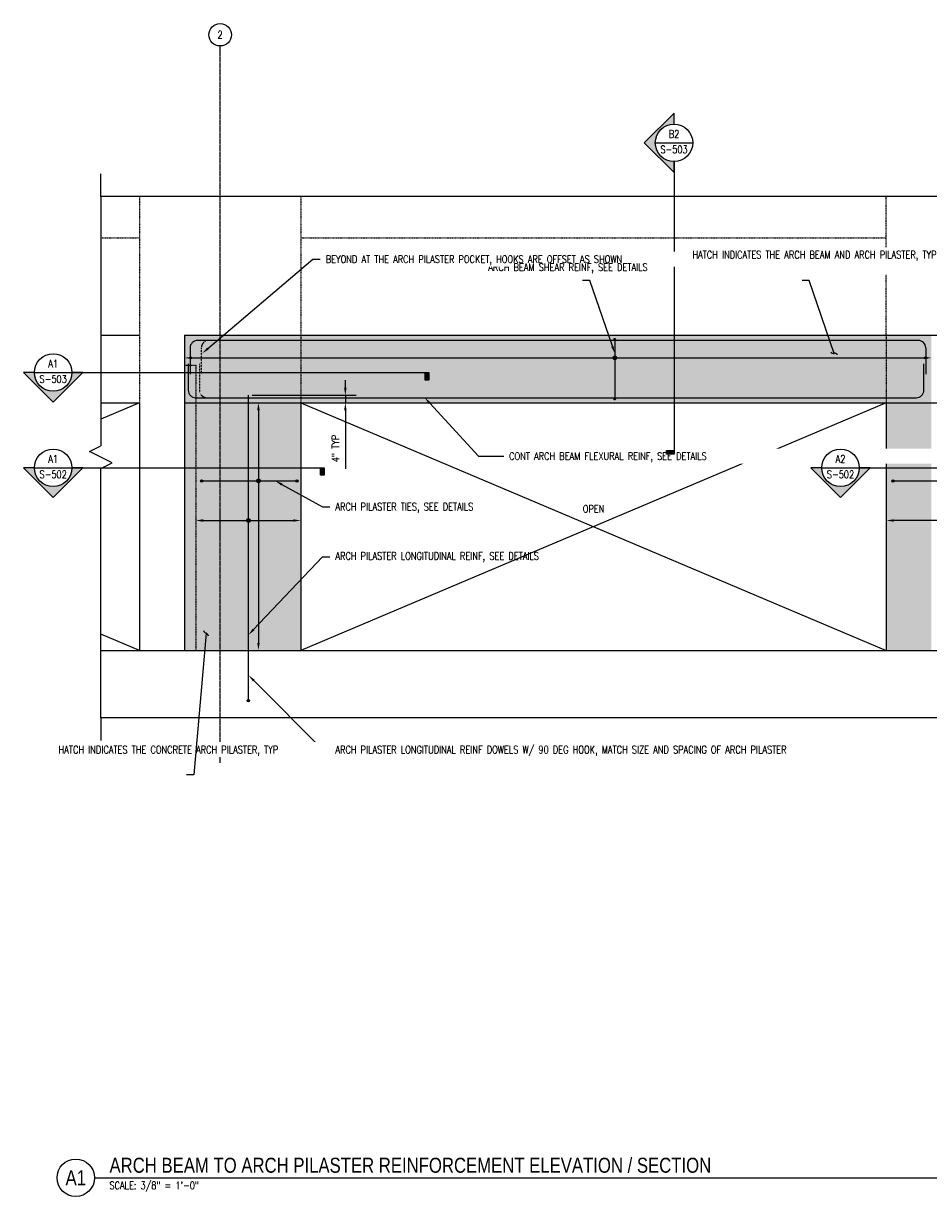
# Model space of a CAD drawing. Header units: inches. Extents: x 499 to 4096, y -291 to 334.
# Tile 1 of 8: x 499 to 982, y -291 to 334. Entities that reach past the tile are written whole.
import ezdxf
from ezdxf import colors
from ezdxf.entities.mleader import LeaderData, LeaderLine
from ezdxf.enums import TextEntityAlignment as Align
from ezdxf.math import Vec2, Vec3

# ---------------------------------------------------------------- set-up
doc = ezdxf.new("R2010")
doc.units = ezdxf.units.IN
doc.header["$MEASUREMENT"] = 0
doc.linetypes.add('CENTER2', pattern=[1.125, 0.75, -0.125, 0.125, -0.125])
doc.linetypes.add('Dash', pattern=[0.25, 0.125, -0.125])
for name, color, linetype in [('A-DETL', 90, 'Continuous'), ('A-DETL-THIN', 1, 'Continuous'), ('A-FLOR', 173, 'Continuous'), ('A-WALL', 4, 'Continuous'), ('A-WALL-PATT', 8, 'Continuous'), ('S-ANNO-DIMS', 1, 'Continuous'), ('S-ANNO-NOTE', 2, 'Continuous'), ('S-ANNO-SYMB', 2, 'Continuous'), ('S-ANNO-TEXT', 2, 'Continuous'), ('S-BEAM', 13, 'Continuous'), ('S-BEAM-HDLN', 10, 'Dash'), ('S-COLS', 53, 'Continuous'), ('S-COLS-HDLN', 53, 'Dash'), ('S-DETL-LW18-020%', 77, 'Continuous'), ('S-GRID', 1, 'CENTER2'), ('S-GRID-IDEN', 1, 'Continuous'), ('S-REIN-RBAR', 4, 'Continuous')]:
    doc.layers.add(name, color=color, linetype=linetype)
doc.styles.add('Annotative', font='romans.shx', dxfattribs={"width": 0.8, "height": 0.125})
doc.styles.add('Arial', font='romans.shx', dxfattribs={"width": 0.8})
doc.styles.add('ROMANS', font='romans.shx', dxfattribs={"width": 0.8})
doc.styles.add('TITLES', font='swiss.ttf', dxfattribs={"width": 0.8, "height": 0.25})
doc.dimstyles.new('Annotative', dxfattribs={"dimscale": 0, "dimtxt": 0.125, "dimasz": 0.125, "dimexe": 0.18, "dimexo": 0.0625, "dimgap": 0.09, "dimtad": 1, "dimdec": 3, "dimzin": 3, "dimdsep": 46, "dimlunit": 4, "dimtxsty": 'Annotative', "dimcen": 0.09, "dimclrt": 2, "dimazin": 2, "dimtfac": 1, "dimtdec": 3, "dimtmove": 0, "dimatfit": 0, "dimfxl": 1, "dimtfill": 1, "dimfrac": 2, "dimtolj": 1, "dimtzin": 0, "dimarcsym": 0})

# ---------------------------------------------------------------- blocks, each defined once
blk = doc.blocks.new('032100_ReinforcementBar-Section - _ 6-688169-ARCH BEAM TO ARCH PILASTER REINFORCEMENT ELEVATION')
h = blk.add_hatch(color=256)
h.dxf.hatch_style = 1
h.paths.add_polyline_path([(814.77, 165.94, 1), (814.02, 165.94, 1)])
blk.add_circle((814.39, 165.94), 0.375)
blk = doc.blocks.new('032100_ReinforcementBar-Section - _ 10-702371-ARCH BEAM TO ARCH PILASTER REINFORCEMENT ELEVATION')
h = blk.add_hatch(color=256)
h.dxf.hatch_style = 1
h.paths.add_polyline_path([(618.59, -26.84, 1), (619.84, -26.84, 1)])
blk.add_circle((619.21, -26.84), 0.625)
blk = doc.blocks.new('032100_ReinforcementBar-Section - _ 10-1678638-ARCH BEAM TO ARCH PILASTER REINFORCEMENT ELEVATION')
h = blk.add_hatch(color=256)
h.dxf.hatch_style = 1
h.paths.add_polyline_path([(645.67, 90.37, 1), (644.42, 90.37, 1)])
blk.add_circle((645.04, 90.37), 0.625)
blk = doc.blocks.new('Grid - Circle 3_8_-570341-ARCH BEAM TO ARCH PILASTER REINFORCEMENT ELEVATION')
at = {"layer": 'S-GRID-IDEN'}
blk.add_circle((604.08, 328.25), 6, dxfattribs=at)
blk = doc.blocks.new('HDR-Si_Dot-Symbol - Dot-HDR-1675454-ARCH BEAM TO ARCH PILASTER REINFORCEMENT ELEVATION')
h = blk.add_hatch(color=256)
h.dxf.hatch_style = 1
h.paths.add_polyline_path([(813.39, 155.59, 1), (815.39, 155.59, 1)])
blk.add_circle((814.39, 155.59), 1)
blk = doc.blocks.new('*D12')
at = {"layer": 'Defpoints', "color": 0, "transparency": 16777216}
for p in [(585.08, 158.78), (983.08, 158.78), (983.08, 155.94)]:
    blk.add_point(p, dxfattribs=at)
at = {"layer": 'S-REIN-RBAR', "color": 0, "lineweight": -2, "transparency": 16777216}
blk.add_line((589.08, 155.94), (979.08, 155.94), dxfattribs=at)
at = {"layer": 'S-REIN-RBAR', "color": 0, "transparency": 16777216}
for points in [[(589.08, 156.61), (589.08, 155.27), (585.08, 155.94)], [(979.08, 156.61), (979.08, 155.27), (983.08, 155.94)]]:
    blk.add_solid(points, dxfattribs=at)
blk = doc.blocks.new('*D11')
at = {"layer": 'Defpoints', "color": 0, "transparency": 16777216}
for p in [(627.56, 132), (627.56, 0), (624.52, 0)]:
    blk.add_point(p, dxfattribs=at)
at = {"layer": 'S-REIN-RBAR', "color": 0, "lineweight": -2, "transparency": 16777216}
blk.add_line((624.52, 128), (624.52, 4), dxfattribs=at)
at = {"layer": 'S-REIN-RBAR', "color": 0, "transparency": 16777216}
for points in [[(623.85, 128), (625.19, 128), (624.52, 132)], [(623.85, 4), (625.19, 4), (624.52, 0)]]:
    blk.add_solid(points, dxfattribs=at)
blk = doc.blocks.new('*D9')
at = {"layer": 'Defpoints', "color": 0, "transparency": 16777216}
for p in [(959.08, 69.26), (959.08, 66.45), (1045.08, 66.45)]:
    blk.add_point(p, dxfattribs=at)
at = {"layer": 'S-REIN-RBAR', "color": 0, "lineweight": -2, "transparency": 16777216}
blk.add_line((1041.08, 69.26), (963.08, 69.26), dxfattribs=at)
at = {"layer": 'S-REIN-RBAR', "color": 0, "transparency": 16777216}
for points in [[(963.08, 69.93), (963.08, 68.6), (959.08, 69.26)], [(1041.08, 69.93), (1041.08, 68.6), (1045.08, 69.26)]]:
    blk.add_solid(points, dxfattribs=at)
blk = doc.blocks.new('*D8')
at = {"layer": 'Defpoints', "color": 0, "transparency": 16777216}
for p in [(591.08, 71.89), (647.08, 71.89), (647.08, 69.26)]:
    blk.add_point(p, dxfattribs=at)
at = {"layer": 'S-REIN-RBAR', "color": 0, "lineweight": -2, "transparency": 16777216}
blk.add_line((595.08, 69.26), (643.08, 69.26), dxfattribs=at)
at = {"layer": 'S-REIN-RBAR', "color": 0, "transparency": 16777216}
for points in [[(595.08, 69.93), (595.08, 68.6), (591.08, 69.26)], [(643.08, 69.93), (643.08, 68.6), (647.08, 69.26)]]:
    blk.add_solid(points, dxfattribs=at)
blk = doc.blocks.new('*U15')
at = {"lineweight": -3}
h = blk.add_hatch(color=256, dxfattribs=at)
edge = h.paths.add_edge_path()
edge.add_line((-0.312, 0), (-0.495, 0))
edge.add_line((-0.495, 0), (0, -0.495))
edge.add_line((0, -0.495), (0.495, 0))
edge.add_line((0.495, 0), (0.312, 0))
edge.add_arc((0, 0), 0.312, 180, 360, ccw=False)
blk.add_hatch(color=256, dxfattribs=at).paths.add_polyline_path([(6.194, 0), (6.257, 0), (6.257, -0.125), (6.194, -0.125)])
for p, q in [((-0.312, 0), (0.312, 0)), ((0.495, 0), (0, -0.495)), ((0, -0.495), (-0.495, 0))]:
    blk.add_line(p, q, dxfattribs=at)
at = {"linetype": 'Continuous', "lineweight": -3}
blk.add_line((0.312, 0), (6.257, 0), dxfattribs=at)
at = {"lineweight": -3, "flags": 128}
blk.add_lwpolyline([(-0.312, 0), (-0.495, 0), (0, -0.495), (0.495, 0), (0.312, 0, -1), (-0.312, 0)], format="xyb", close=True, dxfattribs=at)
blk.add_lwpolyline([(6.194, 0), (6.257, 0), (6.257, -0.125), (6.194, -0.125), (6.194, 0)], close=True, dxfattribs=at)
blk.add_lwpolyline([(-0.312, -0.016), (-0.312, -0.016)], dxfattribs=at)
blk.add_lwpolyline([(-0.312, -0.016), (-0.312, -0.016)], dxfattribs=at)
at = {"lineweight": -3}
blk.add_circle((0, 0), 0.312, dxfattribs=at)
at = {"linetype": 'Continuous', "lineweight": -3, "style": 'Arial'}
blk.add_attdef('X#', text='', height=0.0938, dxfattribs=at).set_placement((0, 0.047), align=Align.BOTTOM_CENTER)
blk.add_attdef('X-###', text='', height=0.0938, dxfattribs=at).set_placement((0, -0.047), align=Align.TOP_CENTER)
blk = doc.blocks.new('*U18')
at = {"lineweight": -3}
h = blk.add_hatch(color=256, dxfattribs=at)
edge = h.paths.add_edge_path()
edge.add_line((-0.312, 0), (-0.495, 0))
edge.add_line((-0.495, 0), (0, -0.495))
edge.add_line((0, -0.495), (0.495, 0))
edge.add_line((0.495, 0), (0.312, 0))
edge.add_arc((0, 0), 0.312, 180, 360, ccw=False)
blk.add_hatch(color=256, dxfattribs=at).paths.add_polyline_path([(3.571, 0), (3.633, 0), (3.633, -0.125), (3.571, -0.125)])
for p, q in [((-0.312, 0), (0.312, 0)), ((0.495, 0), (0, -0.495)), ((0, -0.495), (-0.495, 0))]:
    blk.add_line(p, q, dxfattribs=at)
at = {"linetype": 'Continuous', "lineweight": -3}
blk.add_line((0.312, 0), (3.633, 0), dxfattribs=at)
at = {"lineweight": -3, "flags": 128}
blk.add_lwpolyline([(-0.312, 0), (-0.495, 0), (0, -0.495), (0.495, 0), (0.312, 0, -1), (-0.312, 0)], format="xyb", close=True, dxfattribs=at)
blk.add_lwpolyline([(3.571, 0), (3.633, 0), (3.633, -0.125), (3.571, -0.125), (3.571, 0)], close=True, dxfattribs=at)
blk.add_lwpolyline([(-0.312, -0.016), (-0.312, -0.016)], dxfattribs=at)
blk.add_lwpolyline([(-0.312, -0.016), (-0.312, -0.016)], dxfattribs=at)
at = {"lineweight": -3}
blk.add_circle((0, 0), 0.312, dxfattribs=at)
at = {"linetype": 'Continuous', "lineweight": -3, "style": 'Arial'}
blk.add_attdef('X#', text='', height=0.0938, dxfattribs=at).set_placement((0, 0.047), align=Align.BOTTOM_CENTER)
blk.add_attdef('X-###', text='', height=0.0938, dxfattribs=at).set_placement((0, -0.047), align=Align.TOP_CENTER)
blk = doc.blocks.new('*D22')
at = {"layer": 'Defpoints', "color": 0, "transparency": 16777216}
for p in [(619.21, 136), (647.08, 132), (670.83, 136)]:
    blk.add_point(p, dxfattribs=at)
at = {"layer": 'S-ANNO-DIMS', "color": 0, "lineweight": -2, "transparency": 16777216}
for p, q in [((670.83, 140), (670.83, 144)), ((621.21, 136), (676.59, 136)), ((649.08, 132), (676.59, 132)), ((670.83, 136), (670.83, 132)), ((670.83, 128), (670.83, 96.83))]:
    blk.add_line(p, q, dxfattribs=at)
at = {"layer": 'S-ANNO-DIMS', "color": 0, "transparency": 16777216}
for points in [[(670.16, 140), (671.5, 140), (670.83, 136)], [(670.16, 128), (671.5, 128), (670.83, 132)]]:
    blk.add_solid(points, dxfattribs=at)
at = {"layer": 'S-ANNO-DIMS', "color": 2, "transparency": 16777216, "insert": (665.57, 107.63), "char_height": 4, "attachment_point": 5, "rotation": 90, "style": 'Annotative', "bg_fill": 3, "box_fill_scale": 1.25, "bg_fill_color": 256, "bg_fill_true_color": 13158600, "bg_fill_transparency": 0}
blk.add_mtext('\\A1;4" TYP', dxfattribs=at)
blk = doc.blocks.new('*U31')
at = {"lineweight": -3}
h = blk.add_hatch(color=256, dxfattribs=at)
edge = h.paths.add_edge_path()
edge.add_line((-0.312, 0), (-0.495, 0))
edge.add_line((-0.495, 0), (0, -0.495))
edge.add_line((0, -0.495), (0.495, 0))
edge.add_line((0.495, 0), (0.312, 0))
edge.add_arc((0, 0), 0.312, 180, 360, ccw=False)
blk.add_hatch(color=256, dxfattribs=at).paths.add_polyline_path([(4.453, 0), (4.515, 0), (4.515, -0.125), (4.453, -0.125)])
for p, q in [((-0.312, 0), (0.312, 0)), ((0.495, 0), (0, -0.495)), ((0, -0.495), (-0.495, 0))]:
    blk.add_line(p, q, dxfattribs=at)
at = {"linetype": 'Continuous', "lineweight": -3}
blk.add_line((0.312, 0), (4.515, 0), dxfattribs=at)
at = {"lineweight": -3, "flags": 128}
blk.add_lwpolyline([(-0.312, 0), (-0.495, 0), (0, -0.495), (0.495, 0), (0.312, 0, -1), (-0.312, 0)], format="xyb", close=True, dxfattribs=at)
blk.add_lwpolyline([(4.453, 0), (4.515, 0), (4.515, -0.125), (4.453, -0.125), (4.453, 0)], close=True, dxfattribs=at)
blk.add_lwpolyline([(-0.312, -0.016), (-0.312, -0.016)], dxfattribs=at)
blk.add_lwpolyline([(-0.312, -0.016), (-0.312, -0.016)], dxfattribs=at)
at = {"lineweight": -3}
blk.add_circle((0, 0), 0.312, dxfattribs=at)
at = {"linetype": 'Continuous', "lineweight": -3, "style": 'Arial'}
blk.add_attdef('X#', text='', height=0.0938, dxfattribs=at).set_placement((0, 0.047), align=Align.BOTTOM_CENTER)
blk.add_attdef('X-###', text='', height=0.0938, dxfattribs=at).set_placement((0, -0.047), align=Align.TOP_CENTER)
blk = doc.blocks.new('*U24')
for p, q in [((0.5, 1), (-0.5, -1)), ((1, 0), (0.5, 1)), ((-23.17, 0), (-25.17, 0)), ((-23.17, 0), (-1, 0)), ((-0.5, -1), (-1, 0)), ((23.17, 0), (1, 0)), ((23.17, 0), (25.17, 0))]:
    blk.add_line(p, q)
blk = doc.blocks.new('*U25')
at = {"lineweight": -3}
h = blk.add_hatch(color=256, dxfattribs=at)
edge = h.paths.add_edge_path()
edge.add_line((0, 0.312), (0, 0.495))
edge.add_line((0, 0.495), (-0.495, 0))
edge.add_line((-0.495, 0), (0, -0.495))
edge.add_line((0, -0.495), (0, -0.312))
edge.add_arc((0, 0), 0.312, 90, 270, ccw=False)
blk.add_hatch(color=256, dxfattribs=at).paths.add_polyline_path([(0, -5.126), (0, -5.189), (-0.125, -5.189), (-0.125, -5.126)])
for p, q in [((-0.495, 0), (0, 0.495)), ((0, -0.495), (-0.495, 0)), ((-0.312, 0), (0.312, 0))]:
    blk.add_line(p, q, dxfattribs=at)
at = {"linetype": 'Continuous', "lineweight": -3}
blk.add_line((0, -0.312), (0, -5.189), dxfattribs=at)
at = {"lineweight": -3, "flags": 128}
blk.add_lwpolyline([(0, 0.312), (0, 0.495), (-0.495, 0), (0, -0.495), (0, -0.312, -1), (0, 0.312)], format="xyb", close=True, dxfattribs=at)
blk.add_lwpolyline([(-0.016, 0.312), (-0.016, 0.312)], dxfattribs=at)
blk.add_lwpolyline([(-0.016, 0.312), (-0.016, 0.312)], dxfattribs=at)
blk.add_lwpolyline([(0, -5.126), (0, -5.189), (-0.125, -5.189), (-0.125, -5.126), (0, -5.126)], close=True, dxfattribs=at)
at = {"lineweight": -3}
blk.add_circle((0, 0), 0.312, dxfattribs=at)
at = {"linetype": 'Continuous', "lineweight": -3, "style": 'Arial'}
blk.add_attdef('X#', text='', height=0.0938, dxfattribs=at).set_placement((0, 0.047), align=Align.BOTTOM_CENTER)
blk.add_attdef('X-###', text='', height=0.0938, dxfattribs=at).set_placement((0, -0.047), align=Align.TOP_CENTER)
blk = doc.blocks.new('*U16')
at = {"linetype": 'Continuous', "lineweight": -3}
blk.add_line((1.125, 0.625), (29.5, 0.625), dxfattribs=at)
at = {"lineweight": -3}
blk.add_circle((0.812, 0.625), 0.312, dxfattribs=at)
at = {"lineweight": -3, "style": 'Arial'}
blk.add_attdef('DRAWING_AREA_TITLE', text='', height=0.187, dxfattribs=at).set_placement((1.374, 0.634), align=Align.BOTTOM_LEFT)
blk.add_attdef('X#', text='', height=0.187, dxfattribs=at).set_placement((0.812, 0.625), align=Align.MIDDLE_CENTER)
blk.add_attdef('SCALE:', text='', height=0.0938, dxfattribs=at).set_placement((1.374, 0.561), align=Align.TOP_LEFT)
blk = doc.blocks.new('_Integral')
at = {"color": 0, "linetype": 'ByBlock', "lineweight": -2}
for centre, start, end in [((0.44, -0.09), 102, 168), ((-0.44, 0.09), 282, 348)]:
    blk.add_arc(centre, 0.454, start, end, dxfattribs=at)

msp = doc.modelspace()

# ---------------------------------------------------------------- hatches: boundary and pattern name
at = {"layer": 'A-WALL-PATT', "lineweight": -3}
msp.add_hatch(color=256, dxfattribs=at).paths.add_polyline_path([(979.0774, 155.2285), (983.0774, 155.951), (979.0774, 156.7285)])
at = {"layer": 'S-DETL-LW18-020%', "transparency": 33554559}
h = msp.add_hatch(color=256, dxfattribs=at)
h.dxf.hatch_style = 1
h.paths.add_polyline_path([(983.0774, 132.002), (585.0774, 132), (585.0774, 168), (983.0774, 168.002)])
h = msp.add_hatch(color=256, dxfattribs=at)
h.dxf.hatch_style = 1
h.paths.add_polyline_path([(647.0774, 0), (585.0774, 0), (585.0774, 132), (647.0774, 132)])
h = msp.add_hatch(color=256, dxfattribs=at)
h.dxf.hatch_style = 1
h.paths.add_polyline_path([(983.0786, -0.0996), (959.0774, 0), (959.0749, 132.001), (983.0761, 131.9014)])

# ---------------------------------------------------------------- linework, layer by layer
at = {"layer": 'A-DETL', "lineweight": -3}
for p, q in [((980.0774, 161.2719), (980.0774, 147.2719)), ((979.0774, 138.7281), (979.0774, 152.7281))]:
    msp.add_line(p, q, dxfattribs=at)
at = {"layer": 'A-DETL', "linetype": 'Dash', "lineweight": -3, "ltscale": 0.5}
for points in [[(598.0774, 165.2719, 0.41421356), (594.0774, 161.2719), (594.0774, 147.2719)], [(593.0774, 152.7281), (593.0774, 138.7281, 0.41421356), (597.0774, 134.7281)]]:
    msp.add_lwpolyline(points, format="xyb", dxfattribs=at)
at = {"layer": 'A-DETL', "lineweight": -3}
for centre, start, end in [((976.0774, 161.2719), 360, 90), ((975.0774, 138.7281), 270, 0)]:
    msp.add_arc(centre, 4, start, end, dxfattribs=at)
at = {"layer": 'A-DETL-THIN', "lineweight": -3}
for p, q in [((561.0774, 132), (540.4882, 123.2892)), ((647.0774, 132), (959.0774, 0)), ((959.0774, 132), (647.0774, 0)), ((561.0774, 0), (540.4882, 8.7108))]:
    msp.add_line(p, q, dxfattribs=at)
at = {"layer": 'A-FLOR', "lineweight": -3}
for p, q in [((540.4882, 0), (1487.1576, 0)), ((1487.1576, -36), (540.4882, -36))]:
    msp.add_line(p, q, dxfattribs=at)
at = {"layer": 'A-WALL', "lineweight": -3}
msp.add_line((1487.1576, 242), (540.4882, 242), dxfattribs=at)
at = {"layer": 'S-BEAM', "lineweight": -3}
for p, q in [((540.4882, 168), (561.0774, 168)), ((585.0774, 168), (1487.1576, 168)), ((540.4882, 132), (561.0774, 132))]:
    msp.add_line(p, q, dxfattribs=at)
at = {"layer": 'S-BEAM-HDLN', "lineweight": -3}
for p, q in [((540.4882, 220), (561.0774, 220)), ((647.0774, 220), (959.0774, 220))]:
    msp.add_line(p, q, dxfattribs=at)
at = {"layer": 'S-COLS', "lineweight": -3}
for p, q in [((585.0774, 168), (585.0774, 0)), ((561.0774, 132), (561.0774, 0)), ((647.0774, 132), (647.0774, 0)), ((959.0774, 132), (959.0774, 0))]:
    msp.add_line(p, q, dxfattribs=at)
at = {"layer": 'S-COLS-HDLN', "lineweight": -3}
for p, q in [((561.0774, 242), (561.0774, 132.0039)), ((959.0774, 168), (959.0774, 242)), ((959.0774, 167.998), (959.0774, 132.002))]:
    msp.add_line(p, q, dxfattribs=at)
at = {"layer": 'S-GRID', "lineweight": -3}
msp.add_line((604.0774, -59.8988), (604.0774, 322.25), dxfattribs=at)
at = {"layer": 'S-REIN-RBAR', "lineweight": -3}
for p, q in [((814.3903, 165.5663), (814.3903, 134.3163)), ((594.8274, 90.3743), (644.4183, 90.3743)), ((963.3274, 90.3743), (1042.4183, 90.3743))]:
    msp.add_line(p, q, dxfattribs=at)

# ---------------------------------------------------------------- block references
at = {"layer": 'A-DETL-THIN', "xscale": 6, "yscale": 6, "zscale": 6, "rotation": 270}
msp.add_blockref('*U24', (540.4882, 103), dxfattribs=at)
at = {"layer": 'S-ANNO-SYMB', "lineweight": -3}
ref = msp.add_blockref('*U16', (501.1797, -301.161), dxfattribs=dict(at, xscale=32.00000014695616, yscale=32.00000014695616, zscale=32.00000014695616))
ref.add_attrib('SCALE:', 'SCALE: 3/8" = 1\'-0"', dxfattribs={"layer": '0', "lineweight": -3, "height": 4, "style": 'Annotative', "width": 0.796875}).set_placement((545.1571, -283.2222), align=Align.TOP_LEFT)
ref.add_attrib('DRAWING_AREA_TITLE', 'ARCH BEAM TO ARCH PILASTER REINFORCEMENT ELEVATION / SECTION', dxfattribs={"layer": '0', "lineweight": -3, "height": 8, "style": 'TITLES', "width": 0.796875}).set_placement((545.1571, -280.8759), align=Align.BOTTOM_LEFT)
ref.add_attrib('X#', 'A1', dxfattribs={"layer": '0', "lineweight": -3, "height": 8, "style": 'TITLES', "width": 0.796875}).set_placement((527.1797, -281.161), align=Align.MIDDLE_CENTER)
at = {"layer": 'S-GRID-IDEN', "lineweight": -3}
msp.add_blockref('Grid - Circle 3_8_-570341-ARCH BEAM TO ARCH PILASTER REINFORCEMENT ELEVATION', (0, 0), dxfattribs=at)
at = {"layer": 'S-REIN-RBAR', "lineweight": -3}
for name, p in [('032100_ReinforcementBar-Section - _ 6-688169-ARCH BEAM TO ARCH PILASTER REINFORCEMENT ELEVATION', (0, 0)), ('HDR-Si_Dot-Symbol - Dot-HDR-1675454-ARCH BEAM TO ARCH PILASTER REINFORCEMENT ELEVATION', (0, 0.3507)), ('032100_ReinforcementBar-Section - _ 6-688169-ARCH BEAM TO ARCH PILASTER REINFORCEMENT ELEVATION', (0, -32)), ('032100_ReinforcementBar-Section - _ 10-702371-ARCH BEAM TO ARCH PILASTER REINFORCEMENT ELEVATION', (-25.0116, 117.2162)), ('HDR-Si_Dot-Symbol - Dot-HDR-1675454-ARCH BEAM TO ARCH PILASTER REINFORCEMENT ELEVATION', (-189.871, -65.2163)), ('032100_ReinforcementBar-Section - _ 10-1678638-ARCH BEAM TO ARCH PILASTER REINFORCEMENT ELEVATION', (0, 0)), ('032100_ReinforcementBar-Section - _ 10-702371-ARCH BEAM TO ARCH PILASTER REINFORCEMENT ELEVATION', (343.4884, 117.2162)), ('HDR-Si_Dot-Symbol - Dot-HDR-1675454-ARCH BEAM TO ARCH PILASTER REINFORCEMENT ELEVATION', (-195.1763, -86.3262)), ('032100_ReinforcementBar-Section - _ 10-702371-ARCH BEAM TO ARCH PILASTER REINFORCEMENT ELEVATION', (0, 0))]:
    msp.add_blockref(name, p, dxfattribs=at)

# ---------------------------------------------------------------- texts
at = {"layer": 'S-ANNO-NOTE', "insert": (803.0774, 75.4547), "char_height": 4, "width": 13.461535, "attachment_point": 5, "style": 'Annotative'}
msp.add_mtext('OPEN', dxfattribs=at)
at = {"layer": 'S-GRID-IDEN', "lineweight": -3, "insert": (604.0774, 328.25), "char_height": 4, "width": 4, "attachment_point": 5, "style": 'Annotative'}
msp.add_mtext('2', dxfattribs=at)

# ---------------------------------------------------------------- dimensions: what is measured, and where the dimension line sits
at = {"layer": 'S-REIN-RBAR', "lineweight": -3}
for base, p1, p2, picture, middle in [((983.0774, 155.9413), (585.0774, 158.7795), (983.0774, 158.7795), '*D12', (814.4487, 155.9413)), ((647.0774, 69.2644), (591.0774, 71.8913), (647.0774, 71.8913), '*D8', (619.214, 69.2644)), ((959.0774, 69.2644), (1045.0774, 66.4523), (959.0774, 66.4523), '*D9', (1009.214, 69.2644))]:
    dim = msp.add_linear_dim(base=base, p1=p1, p2=p2, text=' ', dimstyle='Annotative', override={"dimpost": '\\X', "dimse1": 1, "dimse2": 1, "dimtfill": 0}, dxfattribs=at)
    dim.commit()
    dim.dimension.update_dxf_attribs({"geometry": picture, "text_midpoint": middle, "dimtype": 160})
dim = msp.add_linear_dim(base=(624.5193, 0), p1=(627.5591, 132), p2=(627.5591, 0), angle=90, text=' ', dimstyle='Annotative', override={"dimpost": '\\X', "dimse1": 1, "dimse2": 1, "dimtfill": 0}, dxfattribs=at)
dim.commit()
dim.dimension.update_dxf_attribs({"geometry": '*D11', "text_midpoint": (624.5193, 90.3743), "dimtype": 160, "text_rotation": 90})

# ---------------------------------------------------------------- leaders
at = {"layer": 'S-ANNO-NOTE', "lineweight": -3}
ml = msp.add_multileader_mtext('Standard', dxfattribs=at)
ml.set_content('ARCH PILASTER TIES, SEE DETAILS', color=256, style='Annotative')
ml.set_leader_properties(color=1, linetype='ByLayer', lineweight=-1)
ml.build(insert=Vec2(0, 0))
ml.multileader.update_dxf_attribs({"text_right_attachment_type": 3, "dogleg_length": 0.125, "scale": 32})
ctx = ml.context
ctx.base_point, ctx.scale, ctx.landing_gap_size, ctx.plane_origin = Vec3(662.6373, 76.612), 32, 2.88, Vec3(611.8061, 93.7061)
ctx.right_attachment = 3
notes = []
notes.append((ctx, [(0, (1, 1, 0), (658.6373, 76.612), (1, 0), 4, [(0, [(633.5203, 90.3743)], 0, [])])]))
ctx.mtext.insert, ctx.mtext.width, ctx.mtext.flow_direction = Vec3(665.5173, 78.612), 73.287698, 5
ml = msp.add_multileader_mtext('Standard', dxfattribs=at)
ml.set_content('ARCH PILASTER LONGITUDINAL REINF, SEE DETAILS', color=256, style='Annotative')
ml.set_leader_properties(color=1, linetype='ByLayer', lineweight=-1)
ml.build(insert=Vec2(0, 0))
ml.multileader.update_dxf_attribs({"text_right_attachment_type": 3, "dogleg_length": 0.125, "scale": 32})
ctx = ml.context
ctx.base_point, ctx.scale, ctx.landing_gap_size, ctx.plane_origin = Vec3(662.6373, 49.9692), 32, 2.88, Vec3(611.8061, 67.0634)
ctx.right_attachment = 3
notes.append((ctx, [(0, (1, 1, 0), (658.6373, 49.9692), (1, 0), 4, [(0, [(619.214, 8.2818)], 0, [])])]))
ctx.mtext.insert, ctx.mtext.width, ctx.mtext.flow_direction = Vec3(665.5173, 52.3501), 75.551211, 5
for ctx, leaders in notes:
    for number, flags, end, landing, length, lines in leaders:
        leader = LeaderData()
        leader.index, (leader.has_last_leader_line, leader.has_dogleg_vector, leader.attachment_direction) = number, flags
        leader.last_leader_point, leader.dogleg_vector, leader.dogleg_length = Vec3(end), Vec3(landing), length
        for number, points, colour, breaks in lines:
            line = LeaderLine()
            line.index, line.vertices, line.color, line.breaks = number, Vec3.list(points), colors.encode_raw_color(colour), breaks
            leader.lines.append(line)
        ctx.leaders.append(leader)

# ---------------------------------------------------------------- next in the draw order: leaders
ml = msp.add_multileader_mtext('Standard', dxfattribs=at)
ml.set_content('ARCH BEAM SHEAR REINF, SEE DETAILS', color=256, style='Annotative')
ml.set_leader_properties(color=1, linetype='ByLayer', lineweight=-1)
ml.build(insert=Vec2(0, 0))
ml.multileader.update_dxf_attribs({"text_right_attachment_type": 3, "dogleg_length": 0.125, "scale": 32})
ctx = ml.context
ctx.base_point, ctx.scale, ctx.landing_gap_size, ctx.plane_origin = Vec3(744.1381, 203.9168), 32, 2.88, Vec3(735.086, 138.6678)
ctx.right_attachment = 3
notes = []
notes.append((ctx, [(1, (1, 1, 0), (801.1362, 197.2501), (-1, 0), 4, [(0, [(814.3903, 158.3827)], 0, [])])]))
ctx.mtext.insert, ctx.mtext.width, ctx.mtext.flow_direction = Vec3(747.0181, 206.2977), 52.099261, 5
ctx.mtext.has_bg_fill, ctx.mtext.bg_color, ctx.mtext.bg_scale_factor, ctx.mtext.bg_transparency, ctx.mtext.use_window_bg_color = 1, -1027028792, 1.5, 0, 1
ml = msp.add_multileader_mtext('Standard', dxfattribs=at)
ml.set_content('CONT ARCH BEAM FLEXURAL REINF, SEE DETAILS', color=256, style='Annotative')
ml.set_leader_properties(color=1, linetype='ByLayer', lineweight=-1)
ml.build(insert=Vec2(0, 0))
ml.multileader.update_dxf_attribs({"text_right_attachment_type": 3, "dogleg_length": 0.125, "scale": 32})
ctx = ml.context
ctx.base_point, ctx.scale, ctx.landing_gap_size, ctx.plane_origin = Vec3(755.1972, 103.5824), 32, 2.88, Vec3(769.3104, 120.3267)
ctx.right_attachment = 3
notes.append((ctx, [(0, (1, 1, 0), (741.746, 103.5824), (1, 0), 13.4511, [(0, [(713.1302, 134.7281)], 0, [])])]))
ctx.mtext.insert, ctx.mtext.width, ctx.mtext.flow_direction = Vec3(758.0772, 105.5824), 44.855559, 5
ctx.mtext.has_bg_fill, ctx.mtext.bg_color, ctx.mtext.bg_scale_factor, ctx.mtext.bg_transparency, ctx.mtext.use_window_bg_color = 1, -1027028792, 1.5, 0, 1
ml = msp.add_multileader_mtext('Standard', dxfattribs=at)
ml.set_content('ARCH PILASTER LONGITUDINAL REINF DOWELS W/ 90 DEG HOOK, MATCH SIZE AND SPACING OF ARCH PILASTER', color=256, style='Annotative')
ml.set_leader_properties(color=1, linetype='ByLayer', lineweight=-1)
ml.build(insert=Vec2(0, 0))
ml.multileader.update_dxf_attribs({"text_right_attachment_type": 3, "dogleg_length": 0.125, "scale": 32})
ctx = ml.context
ctx.base_point, ctx.scale, ctx.landing_gap_size, ctx.plane_origin = Vec3(662.6373, -52.9146), 32, 2.88, Vec3(611.8061, 45.5407)
ctx.right_attachment = 3
notes.append((ctx, [(0, (1, 1, 0), (658.6373, -52.9146), (1, 0), 4, [(0, [(619.214, -13.2408)], 0, [])])]))
ctx.mtext.insert, ctx.mtext.width, ctx.mtext.flow_direction = Vec3(665.5173, -50.9146), 86.580223, 5
ctx.mtext.has_bg_fill, ctx.mtext.bg_color, ctx.mtext.bg_scale_factor, ctx.mtext.bg_transparency, ctx.mtext.use_window_bg_color = 1, -1027028792, 1.5, 0, 1
for ctx, leaders in notes:
    for number, flags, end, landing, length, lines in leaders:
        leader = LeaderData()
        leader.index, (leader.has_last_leader_line, leader.has_dogleg_vector, leader.attachment_direction) = number, flags
        leader.last_leader_point, leader.dogleg_vector, leader.dogleg_length = Vec3(end), Vec3(landing), length
        for number, points, colour, breaks in lines:
            line = LeaderLine()
            line.index, line.vertices, line.color, line.breaks = number, Vec3.list(points), colors.encode_raw_color(colour), breaks
            leader.lines.append(line)
        ctx.leaders.append(leader)

# ---------------------------------------------------------------- next in the draw order: linework, layer by layer
at = {"layer": 'S-BEAM', "lineweight": -3}
msp.add_line((959.0774, 132.002), (1045.0774, 132), dxfattribs=at)
at = {"layer": 'S-REIN-RBAR', "lineweight": -3}
msp.add_lwpolyline([(619.214, -26.2169), (619.214, 136)], dxfattribs=at)

# ---------------------------------------------------------------- next in the draw order: block references
at = {"layer": 'S-ANNO-SYMB', "lineweight": -3}
ref = msp.add_blockref('*U25', (845.9699, 270.6044), dxfattribs=dict(at, xscale=32, yscale=32, zscale=32))
ref.add_attrib('X-###', 'S-503', dxfattribs={"color": 1, "linetype": 'Continuous', "lineweight": -2, "height": 4, "style": 'ROMANS', "width": 0.8}).set_placement((845.9699, 269.1044), align=Align.TOP_CENTER)
ref.add_attrib('X#', 'B2', dxfattribs={"layer": 'S-ANNO-TEXT', "color": 1, "linetype": 'Continuous', "lineweight": -2, "height": 4, "style": 'ROMANS', "width": 0.8}).set_placement((845.9699, 272.1044), align=Align.BOTTOM_CENTER)
ref = msp.add_blockref('*U15', (515.1433, 148.1538), dxfattribs=dict(at, xscale=32, yscale=32, zscale=32))
ref.add_attrib('X-###', 'S-503', dxfattribs={"color": 1, "linetype": 'Continuous', "lineweight": -2, "height": 4, "style": 'ROMANS', "width": 0.8}).set_placement((515.1433, 146.6538), align=Align.TOP_CENTER)
ref.add_attrib('X#', 'A1', dxfattribs={"layer": 'S-ANNO-TEXT', "color": 1, "linetype": 'Continuous', "lineweight": -2, "height": 4, "style": 'ROMANS', "width": 0.8}).set_placement((515.1433, 149.6538), align=Align.BOTTOM_CENTER)
ref = msp.add_blockref('*U18', (934.6833, 97.3528), dxfattribs=dict(at, xscale=32, yscale=32, zscale=32))
ref.add_attrib('X-###', 'S-502', dxfattribs={"color": 1, "linetype": 'Continuous', "lineweight": -2, "height": 4, "style": 'ROMANS', "width": 0.8}).set_placement((934.6833, 95.8528), align=Align.TOP_CENTER)
ref.add_attrib('X#', 'A2', dxfattribs={"layer": 'S-ANNO-TEXT', "color": 1, "linetype": 'Continuous', "lineweight": -2, "height": 4, "style": 'ROMANS', "width": 0.8}).set_placement((934.6833, 98.8528), align=Align.BOTTOM_CENTER)

# ---------------------------------------------------------------- next in the draw order: dimensions: what is measured, and where the dimension line sits
at = {"layer": 'S-ANNO-DIMS'}
dim = msp.add_linear_dim(base=(670.8316, 136), p1=(647.0774, 132), p2=(619.214, 136), angle=90, text='4" TYP', dimstyle='Annotative', override={"dimpost": '\\X'}, dxfattribs=at)
dim.commit()
dim.dimension.update_dxf_attribs({"geometry": '*D22', "text_midpoint": (670.8316, 107.6343), "dimtype": 160})

# ---------------------------------------------------------------- next in the draw order: leaders
at = {"layer": 'S-ANNO-NOTE', "lineweight": -3}
ml = msp.add_multileader_mtext('Standard', dxfattribs=at)
ml.set_content('HATCH INDICATES THE ARCH BEAM AND ARCH PILASTER, TYP', color=256, style='Annotative')
ml.set_leader_properties(color=1, linetype='ByLayer', lineweight=-1)
ml.set_arrow_properties(name='INTEGRAL')
ml.build(insert=Vec2(0, 0))
ml.multileader.update_dxf_attribs({"text_right_attachment_type": 3, "dogleg_length": 0.3594, "scale": 32})
ctx = ml.context
ctx.base_point, ctx.scale, ctx.landing_gap_size, ctx.plane_origin = Vec3(852.8642, 210.5834), 32, 2.88, Vec3(851.9313, 138.6678)
ctx.right_attachment = 3
notes = []
notes.append((ctx, [(1, (1, 1, 0), (917.9814, 197.2501), (-1, 0), 3.7382, [(0, [(931.2355, 158.3827)], 0, [])])]))
ctx.mtext.insert, ctx.mtext.width, ctx.mtext.flow_direction = Vec3(855.7442, 212.9644), 56.475714, 5
ctx.mtext.has_bg_fill, ctx.mtext.bg_color, ctx.mtext.bg_scale_factor, ctx.mtext.bg_transparency, ctx.mtext.use_window_bg_color = 1, -1027028792, 1.5, 0, 1
ml = msp.add_multileader_mtext('Standard', dxfattribs=at)
ml.set_content('HATCH INDICATES THE CONCRETE ARCH PILASTER, TYP', color=256, style='Annotative')
ml.set_leader_properties(color=1, linetype='ByLayer', lineweight=-1)
ml.set_arrow_properties(name='INTEGRAL')
ml.build(insert=Vec2(0, 0))
ml.multileader.update_dxf_attribs({"text_right_attachment_type": 3, "dogleg_length": 0.125, "scale": 32})
ctx = ml.context
ctx.base_point, ctx.scale, ctx.landing_gap_size, ctx.plane_origin = Vec3(515.1571, -52.9146), 32, 2.88, Vec3(657.8222, 204.1086)
ctx.right_attachment = 3
notes.append((ctx, [(1, (1, 1, 0), (590.1361, -66.2479), (-1, 0), 4, [(0, [(596.5724, 9.1387)], 0, [])])]))
ctx.mtext.insert, ctx.mtext.width, ctx.mtext.flow_direction = Vec3(518.0371, -50.9146), 66.964943, 5
ctx.mtext.has_bg_fill, ctx.mtext.bg_color, ctx.mtext.bg_scale_factor, ctx.mtext.bg_transparency, ctx.mtext.use_window_bg_color = 1, -1027028792, 1.5, 0, 1
for ctx, leaders in notes:
    for number, flags, end, landing, length, lines in leaders:
        leader = LeaderData()
        leader.index, (leader.has_last_leader_line, leader.has_dogleg_vector, leader.attachment_direction) = number, flags
        leader.last_leader_point, leader.dogleg_vector, leader.dogleg_length = Vec3(end), Vec3(landing), length
        for number, points, colour, breaks in lines:
            line = LeaderLine()
            line.index, line.vertices, line.color, line.breaks = number, Vec3.list(points), colors.encode_raw_color(colour), breaks
            leader.lines.append(line)
        ctx.leaders.append(leader)

# ---------------------------------------------------------------- next in the draw order: linework, layer by layer
at = {"layer": 'A-DETL', "lineweight": -3}
msp.add_lwpolyline([(587.0774, 152.7281), (587.0774, 138.7281, 0.41421356), (591.0774, 134.7281), (975.0774, 134.7281)], format="xyb", dxfattribs=at)
at = {"layer": 'S-BEAM', "lineweight": -3}
msp.add_line((585.0774, 132), (959.0774, 132), dxfattribs=at)
at = {"layer": 'S-COLS', "linetype": 'Dash', "lineweight": -3}
msp.add_lwpolyline([(585.0774, 152), (591.0774, 152), (591.0774, 0)], dxfattribs=at)
at = {"layer": 'S-COLS-HDLN', "lineweight": -3}
msp.add_line((647.0774, 242), (647.0774, 132.002), dxfattribs=at)

# ---------------------------------------------------------------- next in the draw order: block references
at = {"layer": 'S-ANNO-SYMB', "lineweight": -3}
ref = msp.add_blockref('*U31', (515.1433, 97.3528), dxfattribs=dict(at, xscale=32, yscale=32, zscale=32))
ref.add_attrib('X-###', 'S-502', dxfattribs={"color": 1, "linetype": 'Continuous', "lineweight": -2, "height": 4, "style": 'ROMANS', "width": 0.8}).set_placement((515.1433, 95.8528), align=Align.TOP_CENTER)
ref.add_attrib('X#', 'A1', dxfattribs={"layer": 'S-ANNO-TEXT', "color": 1, "linetype": 'Continuous', "lineweight": -2, "height": 4, "style": 'ROMANS', "width": 0.8}).set_placement((515.1433, 98.8528), align=Align.BOTTOM_CENTER)

# ---------------------------------------------------------------- next in the draw order: leaders
at = {"layer": 'S-ANNO-NOTE', "lineweight": -3}
ml = msp.add_multileader_mtext('Standard', dxfattribs=at)
ml.set_content('BEYOND AT THE ARCH PILASTER POCKET, HOOKS ARE OFFSET AS SHOWN', color=256, style='Annotative')
ml.set_leader_properties(color=1, linetype='ByLayer', lineweight=-1)
ml.build(insert=Vec2(0, 0))
ml.multileader.update_dxf_attribs({"text_right_attachment_type": 3, "dogleg_length": 0.125, "scale": 32})
ctx = ml.context
ctx.base_point, ctx.scale, ctx.landing_gap_size, ctx.plane_origin = Vec3(657.4812, 208.5718), 32, 2.88, Vec3(616.4664, 138.6678)
ctx.right_attachment = 3
notes = []
notes.append((ctx, [(0, (1, 1, 0), (653.4812, 208.5718), (1, 0), 4, [(0, [(594.5774, 158.3827)], 0, [])])]))
ctx.mtext.insert, ctx.mtext.width, ctx.mtext.flow_direction = Vec3(660.3612, 210.5718), 64.402889, 5
ctx.mtext.has_bg_fill, ctx.mtext.bg_color, ctx.mtext.bg_scale_factor, ctx.mtext.bg_transparency, ctx.mtext.use_window_bg_color = 1, -1027028792, 1.5, 0, 1
for ctx, leaders in notes:
    for number, flags, end, landing, length, lines in leaders:
        leader = LeaderData()
        leader.index, (leader.has_last_leader_line, leader.has_dogleg_vector, leader.attachment_direction) = number, flags
        leader.last_leader_point, leader.dogleg_vector, leader.dogleg_length = Vec3(end), Vec3(landing), length
        for number, points, colour, breaks in lines:
            line = LeaderLine()
            line.index, line.vertices, line.color, line.breaks = number, Vec3.list(points), colors.encode_raw_color(colour), breaks
            leader.lines.append(line)
        ctx.leaders.append(leader)

# ---------------------------------------------------------------- next in the draw order: linework, layer by layer
at = {"layer": 'A-DETL', "lineweight": -3}
msp.add_lwpolyline([(976.0774, 165.2719), (592.0774, 165.2719, 0.41421356), (588.0774, 161.2719), (588.0774, 147.2719)], format="xyb", dxfattribs=at)

doc.saveas('drawing.dxf')
